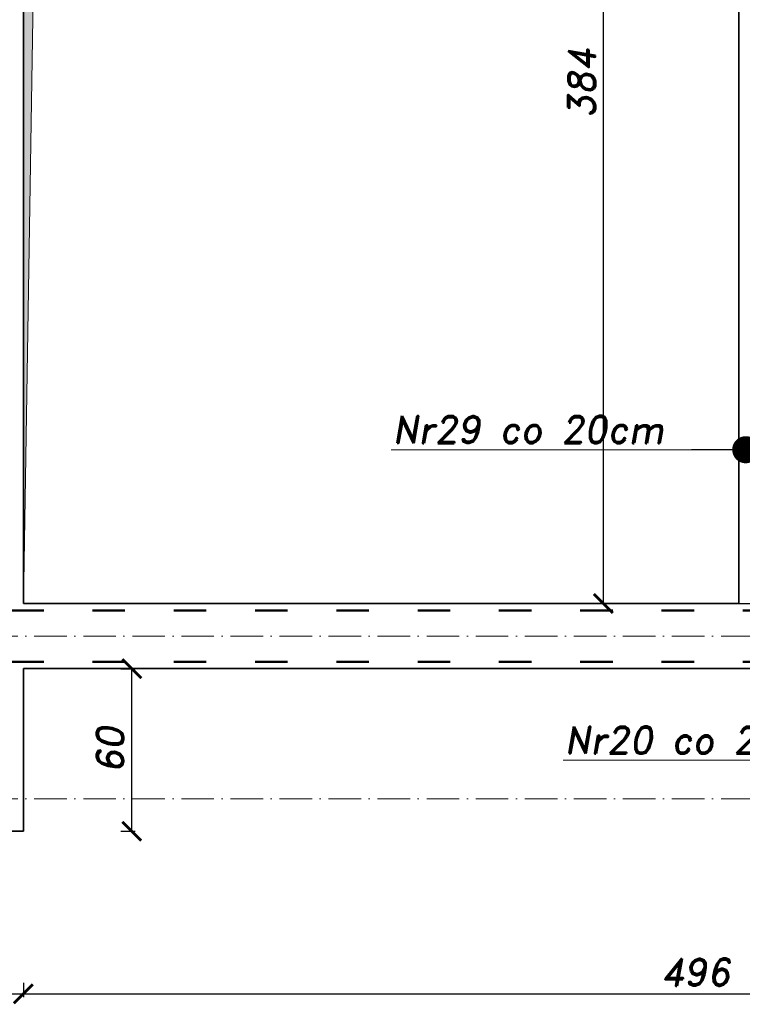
# Model space of a CAD drawing. Header units: millimetres. Extents: x 300938 to 312016, y 11971 to 20881.
# Tile 180 of 239: x 309619 to 309886, y 16208 to 16572. Entities that reach past the tile are written whole.
import ezdxf

# ---------------------------------------------------------------- set-up
doc = ezdxf.new("R2010")
doc.units = ezdxf.units.MM
doc.linetypes.add('ACAD_ISO03W100', pattern=[30, 12, -18])
doc.linetypes.add('ACAD_ISO10W100', pattern=[18, 12, -3, 0, -3])
for name, color, linetype, lineweight in [('konstrukcja', 3, 'Continuous', 35), ('konstrukcja wymiary', 1, 'Continuous', 13), ('opisy', 2, 'Continuous', 18), ('osie', 5, 'ACAD_ISO10W100', 13), ('zbrojenie', 4, 'Continuous', 50)]:
    doc.layers.add(name, color=color, linetype=linetype, lineweight=lineweight)
doc.layers.add('przerywane', color=6, linetype='ACAD_ISO03W100')
doc.styles.add('KONSTRUKCJA', font='romand.shx', dxfattribs={"oblique": 10})
doc.styles.get("Standard").update_dxf_attribs({"font": 'romand.shx', "oblique": 10})
doc.dimstyles.new('150', dxfattribs={"dimtxt": 10, "dimasz": 7, "dimexe": 1.25, "dimexo": 0.625, "dimgap": 3, "dimtad": 1, "dimdec": 0, "dimrnd": 0.5, "dimtxsty": 'KONSTRUKCJA', "dimblk": 'ARCHTICK', "dimcen": 2.5, "dimadec": 0, "dimazin": 0, "dimtfac": 1, "dimtdec": 0, "dimtix": 1, "dimtmove": 0, "dimatfit": 3, "dimfxl": 4, "dimfxlon": 1, "dimarcsym": 0})
doc.dimstyles.new('kropki', dxfattribs={"dimtxt": 0.001, "dimasz": 10, "dimexe": 1.25, "dimexo": 0.625, "dimgap": 1, "dimtad": 1, "dimtxsty": 'Standard', "dimblk": 'DOT', "dimcen": 2.5, "dimadec": 0, "dimazin": 0, "dimtfac": 1, "dimtmove": 0, "dimatfit": 3, "dimfxl": 1, "dimfxlon": 1, "dimarcsym": 0})

# ---------------------------------------------------------------- blocks, each defined once
blk = doc.blocks.new('_ArchTick')
at = {"color": 0, "linetype": 'ByBlock', "lineweight": 13, "const_width": 0.15}
blk.add_lwpolyline([(-0.5, -0.5), (0.5, 0.5)], dxfattribs=at)
blk = doc.blocks.new('*D1322')
at = {"layer": 'Defpoints', "color": 0, "transparency": 16777216}
for p in [(308976.63, 16272.22), (309620.63, 16272.22), (309620.63, 16212.22)]:
    blk.add_point(p, dxfattribs=at)
at = {"layer": 'konstrukcja wymiary', "color": 0, "lineweight": -2, "transparency": 16777216}
for p, q in [((308976.63, 16216.22), (308976.63, 16210.97)), ((309620.63, 16216.22), (309620.63, 16210.97)), ((308976.63, 16212.22), (309620.63, 16212.22))]:
    blk.add_line(p, q, dxfattribs=at)
at = {"layer": 'konstrukcja wymiary', "color": 0, "lineweight": -2, "transparency": 16777216, "xscale": 7, "yscale": 7, "zscale": 7, "rotation": 180}
blk.add_blockref('_ArchTick', (308976.63, 16212.22), dxfattribs=at)
at = {"layer": 'konstrukcja wymiary', "color": 0, "lineweight": -2, "transparency": 16777216, "xscale": 7, "yscale": 7, "zscale": 7}
blk.add_blockref('_ArchTick', (309620.63, 16212.22), dxfattribs=at)
at = {"layer": 'konstrukcja wymiary', "color": 0, "transparency": 16777216, "insert": (309298.63, 16220.22), "char_height": 10, "attachment_point": 5, "style": 'KONSTRUKCJA'}
blk.add_mtext('644', dxfattribs=at)
blk = doc.blocks.new('*D1323')
at = {"layer": 'Defpoints', "color": 0, "transparency": 16777216}
for p in [(310116.63, 16332.22), (309620.63, 16272.22), (310116.63, 16212.22)]:
    blk.add_point(p, dxfattribs=at)
at = {"layer": 'konstrukcja wymiary', "color": 0, "lineweight": -2, "transparency": 16777216}
for p, q in [((309620.63, 16216.22), (309620.63, 16210.97)), ((310116.63, 16216.22), (310116.63, 16210.97)), ((309620.63, 16212.22), (310116.63, 16212.22))]:
    blk.add_line(p, q, dxfattribs=at)
at = {"layer": 'konstrukcja wymiary', "color": 0, "lineweight": -2, "transparency": 16777216, "xscale": 7, "yscale": 7, "zscale": 7, "rotation": 180}
blk.add_blockref('_ArchTick', (309620.63, 16212.22), dxfattribs=at)
at = {"layer": 'konstrukcja wymiary', "color": 0, "lineweight": -2, "transparency": 16777216, "xscale": 7, "yscale": 7, "zscale": 7}
blk.add_blockref('_ArchTick', (310116.63, 16212.22), dxfattribs=at)
at = {"layer": 'konstrukcja wymiary', "color": 0, "transparency": 16777216, "insert": (309868.63, 16220.22), "char_height": 10, "attachment_point": 5, "style": 'KONSTRUKCJA'}
blk.add_mtext('496', dxfattribs=at)
blk = doc.blocks.new('*D1325')
at = {"layer": 'Defpoints', "color": 0, "transparency": 16777216}
for p in [(309620.63, 16332.22), (309660.63, 16332.22), (309620.63, 16272.22)]:
    blk.add_point(p, dxfattribs=at)
at = {"layer": 'konstrukcja wymiary', "color": 0, "lineweight": -2, "transparency": 16777216}
for p, q in [((309656.63, 16332.22), (309661.88, 16332.22)), ((309660.63, 16272.22), (309660.63, 16332.22)), ((309656.63, 16272.22), (309661.88, 16272.22))]:
    blk.add_line(p, q, dxfattribs=at)
at = {"layer": 'konstrukcja wymiary', "color": 0, "lineweight": -2, "transparency": 16777216, "xscale": 7, "yscale": 7, "zscale": 7}
for p, rotation in [((309660.63, 16332.22), 90), ((309660.63, 16272.22), 270)]:
    blk.add_blockref('_ArchTick', p, dxfattribs=dict(at, rotation=rotation))
at = {"layer": 'konstrukcja wymiary', "color": 0, "transparency": 16777216, "insert": (309652.63, 16302.22), "char_height": 10, "attachment_point": 5, "rotation": 90, "style": 'KONSTRUKCJA'}
blk.add_mtext('60', dxfattribs=at)
blk = doc.blocks.new('*D1326')
at = {"layer": 'Defpoints', "color": 0, "transparency": 16777216}
for p in [(309884.63, 16740.22), (309834.63, 16356.22), (309884.63, 16356.22)]:
    blk.add_point(p, dxfattribs=at)
at = {"layer": 'konstrukcja wymiary', "color": 0, "lineweight": -2, "transparency": 16777216}
for p, q in [((309838.63, 16740.22), (309833.38, 16740.22)), ((309834.63, 16740.22), (309834.63, 16356.22)), ((309838.63, 16356.22), (309833.38, 16356.22))]:
    blk.add_line(p, q, dxfattribs=at)
at = {"layer": 'konstrukcja wymiary', "color": 0, "lineweight": -2, "transparency": 16777216, "xscale": 7, "yscale": 7, "zscale": 7}
for p, rotation in [((309834.63, 16740.22), 90), ((309834.63, 16356.22), 270)]:
    blk.add_blockref('_ArchTick', p, dxfattribs=dict(at, rotation=rotation))
at = {"layer": 'konstrukcja wymiary', "color": 0, "transparency": 16777216, "insert": (309826.63, 16548.22), "char_height": 10, "attachment_point": 5, "rotation": 90, "style": 'KONSTRUKCJA'}
blk.add_mtext('384', dxfattribs=at)
blk = doc.blocks.new('_Dot')
at = {"color": 0, "linetype": 'ByBlock', "lineweight": -2}
blk.add_line((-0.5, 0), (-1, 0), dxfattribs=at)
at = {"color": 0, "linetype": 'ByBlock', "const_width": 0.5}
blk.add_lwpolyline([(-0.25, 0, 1), (0.25, 0, 1)], format="xyb", close=True, dxfattribs=at)
blk = doc.blocks.new('*D2033')
at = {"layer": 'Defpoints', "color": 0, "transparency": 16777216}
for p in [(309887.19, 16423.22), (309901.01, 16423.22), (309901.01, 16413.02)]:
    blk.add_point(p, dxfattribs=at)
at = {"layer": 'konstrukcja wymiary', "color": 0, "lineweight": -2, "transparency": 16777216}
for p, q in [((309887.19, 16414.02), (309887.19, 16411.77)), ((309901.01, 16414.02), (309901.01, 16411.77)), ((309877.19, 16413.02), (309867.19, 16413.02)), ((309887.19, 16413.02), (309901.01, 16413.02)), ((309911.01, 16413.02), (309921.01, 16413.02))]:
    blk.add_line(p, q, dxfattribs=at)
at = {"layer": 'konstrukcja wymiary', "color": 0, "lineweight": -2, "transparency": 16777216, "xscale": 10, "yscale": 10, "zscale": 10}
blk.add_blockref('_Dot', (309887.19, 16413.02), dxfattribs=at)
at = {"layer": 'konstrukcja wymiary', "color": 0, "lineweight": -2, "transparency": 16777216, "xscale": 10, "yscale": 10, "zscale": 10, "rotation": 180}
blk.add_blockref('_Dot', (309901.01, 16413.02), dxfattribs=at)
at = {"layer": 'konstrukcja wymiary', "color": 0, "transparency": 16777216, "insert": (309894.1, 16414.02), "char_height": 0.001, "attachment_point": 5}
blk.add_mtext('13,82', dxfattribs=at)
blk = doc.blocks.new('*D2034')
at = {"layer": 'Defpoints', "color": 0, "transparency": 16777216}
for p in [(309901.01, 16423.22), (309921.01, 16413.02), (309921.01, 16403.22)]:
    blk.add_point(p, dxfattribs=at)
at = {"layer": 'konstrukcja wymiary', "color": 0, "lineweight": -2, "transparency": 16777216}
for p, q in [((309901.01, 16414.02), (309901.01, 16411.77)), ((309921.01, 16412.02), (309921.01, 16414.27)), ((309891.01, 16413.02), (309881.01, 16413.02)), ((309901.01, 16413.02), (309921.01, 16413.02)), ((309931.01, 16413.02), (309941.01, 16413.02))]:
    blk.add_line(p, q, dxfattribs=at)
at = {"layer": 'konstrukcja wymiary', "color": 0, "lineweight": -2, "transparency": 16777216, "xscale": 10, "yscale": 10, "zscale": 10}
blk.add_blockref('_Dot', (309901.01, 16413.02), dxfattribs=at)
at = {"layer": 'konstrukcja wymiary', "color": 0, "lineweight": -2, "transparency": 16777216, "xscale": 10, "yscale": 10, "zscale": 10, "rotation": 180}
blk.add_blockref('_Dot', (309921.01, 16413.02), dxfattribs=at)
at = {"layer": 'konstrukcja wymiary', "color": 0, "transparency": 16777216, "insert": (309911.01, 16414.02), "char_height": 0.001, "attachment_point": 5}
blk.add_mtext('20', dxfattribs=at)

msp = doc.modelspace()

# ---------------------------------------------------------------- hatches: boundary and pattern name
at = {"layer": 'konstrukcja wymiary'}
h = msp.add_hatch(color=256, dxfattribs=at)
h.dxf.hatch_style = 1
h.paths.add_polyline_path([(309626.699, 16734.455), (309620.631, 16356.224), (309620.631, 16740.224), (309884.631, 16740.224)])

# ---------------------------------------------------------------- linework, layer by layer
at = {"layer": 'konstrukcja'}
for p, q in [((309620.631, 16740.224), (309620.631, 16356.224)), ((309884.631, 16740.224), (309884.631, 16356.224)), ((309620.631, 16356.224), (309884.631, 16356.224)), ((310116.631, 16332.224), (309620.631, 16332.224)), ((309620.631, 16332.224), (309620.631, 16272.224)), ((309620.631, 16272.224), (308976.631, 16272.224))]:
    msp.add_line(p, q, dxfattribs=at)
at = {"layer": 'konstrukcja wymiary'}
for p, q in [((309867.189, 16413.022), (309756.293, 16413.022)), ((309930.647, 16298.419), (309819.751, 16298.419))]:
    msp.add_line(p, q, dxfattribs=at)
msp.add_lwpolyline([(309626.699, 16734.455), (309620.631, 16356.224), (309620.631, 16740.224), (309884.631, 16740.224)], close=True, dxfattribs=at)
at = {"layer": 'osie'}
for p, q in [((308773.963, 16344.224), (310778.683, 16344.224)), ((308773.963, 16284.224), (310778.683, 16284.224))]:
    msp.add_line(p, q, dxfattribs=at)
at = {"layer": 'przerywane'}
msp.add_line((309884.631, 16356.224), (310116.631, 16356.224), dxfattribs=at)
at = {"layer": 'zbrojenie', "linetype": 'ACAD_ISO03W100'}
for p, q in [((310138.131, 16353.724), (309599.131, 16353.724)), ((310138.131, 16334.724), (309599.131, 16334.724))]:
    msp.add_line(p, q, dxfattribs=at)

# ---------------------------------------------------------------- texts
at = {"layer": 'opisy', "char_height": 10, "width": 231.49388, "attachment_point": 5}
for s, insert in [('Nr29 co 20cm', (309806.982, 16420.468)), ('Nr20 co 20cm', (309870.441, 16305.865))]:
    msp.add_mtext(s, dxfattribs=dict(at, insert=insert))

# ---------------------------------------------------------------- dimensions: what is measured, and where the dimension line sits
at = {"layer": 'konstrukcja wymiary'}
for base, p1, p2, picture, middle in [((309834.631, 16356.224), (309884.631, 16740.224), (309884.631, 16356.224), '*D1326', (309826.631, 16548.224)), ((309660.631, 16332.224), (309620.631, 16272.224), (309620.631, 16332.224), '*D1325', (309652.631, 16302.224))]:
    dim = msp.add_linear_dim(base=base, p1=p1, p2=p2, angle=90, dimstyle='150', dxfattribs=at)
    dim.commit()
    dim.dimension.update_dxf_attribs({"geometry": picture, "text_midpoint": middle})
for base, p1, p2, dimstyle, picture, middle in [((309901.0138, 16413.0222), (309887.1889, 16423.2237), (309901.0138, 16423.2237), 'kropki', '*D2033', (309894.1014, 16414.0228)), ((309620.631, 16212.224), (308976.631, 16272.224), (309620.631, 16272.224), '150', '*D1322', (309298.631, 16220.224))]:
    dim = msp.add_linear_dim(base=base, p1=p1, p2=p2, dimstyle=dimstyle, dxfattribs=at)
    dim.commit()
    dim.dimension.update_dxf_attribs({"geometry": picture, "text_midpoint": middle})
for base, p1, p2, dimstyle, picture, middle in [((309921.014, 16413.022), (309901.014, 16423.224), (309921.014, 16403.224), 'kropki', '*D2034', (309911.014, 16414.023)), ((310116.631, 16212.224), (309620.631, 16272.224), (310116.631, 16332.224), '150', '*D1323', (309868.631, 16220.224))]:
    dim = msp.add_linear_dim(base=base, p1=p1, p2=p2, dimstyle=dimstyle, override={"dimtmove": 1}, dxfattribs=at)
    dim.commit()
    dim.dimension.update_dxf_attribs({"geometry": picture, "text_midpoint": middle})

doc.saveas('drawing.dxf')
